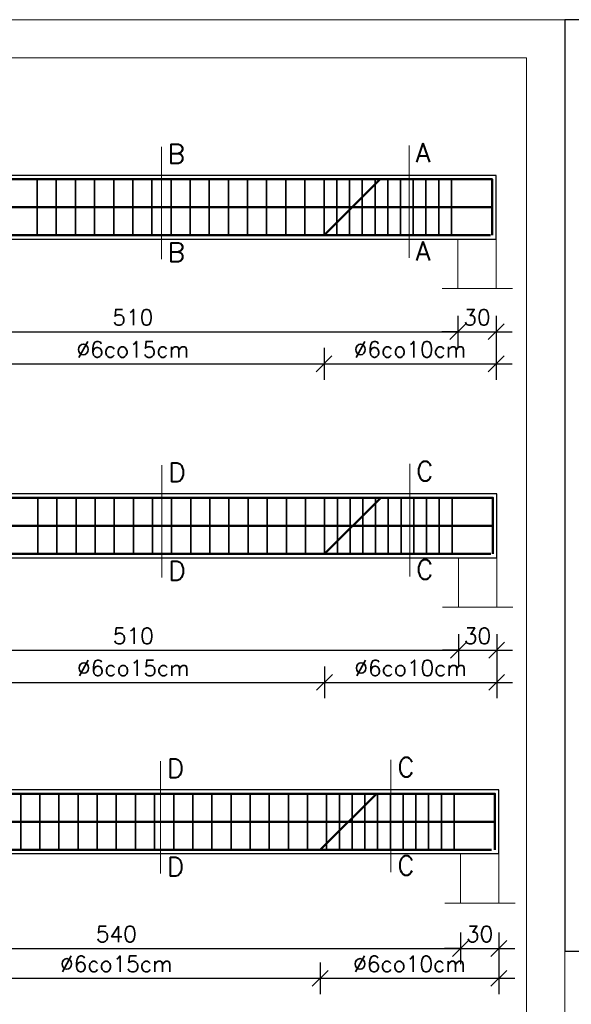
# Model space of a CAD drawing. Extents: x -19 to 9300416, y -12 to 10688993.
# Tile 40 of 106: x 4613748 to 4614181, y 5313408 to 5314181. Entities that reach past the tile are written whole.
import ezdxf

# ---------------------------------------------------------------- set-up
doc = ezdxf.new("R2010")
doc.units = 0
doc.header["$MEASUREMENT"] = 0
for name, color, linetype, lineweight in [('hatch', 253, 'Continuous', 0), ('K-SCIANY CIENKI', 163, 'Continuous', 30), ('K-STAL', 114, 'Continuous', 50), ('K-STAL CIENKI', 92, 'Continuous', 35), ('K-WYMIARY', 7, 'Continuous', 15)]:
    doc.layers.add(name, color=color, linetype=linetype, lineweight=lineweight)
doc.styles.add('Simplex', font='simplex.shx')
doc.dimstyles.new('1do50', dxfattribs={"dimscale": 5, "dimtxt": 2.5, "dimasz": 2.5, "dimexe": 2.5, "dimexo": 0.5, "dimgap": 1, "dimtad": 1, "dimdec": 1, "dimrnd": 0.5, "dimzin": 12, "dimdsep": 46, "dimtxsty": 'Simplex', "dimblk": 'OBLIQUE', "dimcen": 0.5, "dimdle": 2.5, "dimclrd": 256, "dimclre": 256, "dimclrt": 256, "dimadec": 1, "dimazin": 3, "dimtfac": 1, "dimtdec": 1, "dimtix": 1, "dimtmove": 0, "dimatfit": 3, "dimfxl": 0, "dimtolj": 1, "dimtzin": 0, "dimarcsym": 0})

# ---------------------------------------------------------------- blocks, each defined once
blk = doc.blocks.new('_Oblique')
at = {"color": 0, "linetype": 'ByBlock', "lineweight": -2}
blk.add_line((-0.5, -0.5), (0.5, 0.5), dxfattribs=at)
blk = doc.blocks.new('*D1215')
at = {"layer": 'Defpoints', "color": 0, "lineweight": 0, "ltscale": 40}
for p in [(4613582.12, 5313970), (4614092.12, 5313970), (4614092.12, 5313936.2)]:
    blk.add_point(p, dxfattribs=at)
at = {"layer": 'K-WYMIARY', "lineweight": -2, "ltscale": 40}
for p, q in [((4613582.12, 5313948.7), (4613582.12, 5313923.7)), ((4614092.12, 5313948.7), (4614092.12, 5313923.7)), ((4613569.62, 5313936.2), (4614104.62, 5313936.2))]:
    blk.add_line(p, q, dxfattribs=at)
at = {"layer": 'K-WYMIARY', "lineweight": -2, "ltscale": 40, "xscale": 12.5, "yscale": 12.5, "zscale": 12.5, "rotation": 180}
blk.add_blockref('_Oblique', (4613582.12, 5313936.2), dxfattribs=at)
at = {"layer": 'K-WYMIARY', "lineweight": -2, "ltscale": 40, "xscale": 12.5, "yscale": 12.5, "zscale": 12.5}
blk.add_blockref('_Oblique', (4614092.12, 5313936.2), dxfattribs=at)
at = {"layer": 'K-WYMIARY', "lineweight": 0, "ltscale": 40, "insert": (4613837.12, 5313947.45), "char_height": 12.5, "attachment_point": 5, "style": 'Simplex'}
blk.add_mtext('\\A1;510', dxfattribs=at)
blk = doc.blocks.new('*D1216')
at = {"layer": 'Defpoints', "color": 0, "lineweight": 0, "ltscale": 40}
for p in [(4614092.12, 5313970), (4614122.12, 5313970), (4614122.12, 5313936.2)]:
    blk.add_point(p, dxfattribs=at)
at = {"layer": 'K-WYMIARY', "lineweight": -2, "ltscale": 40}
for p, q in [((4614092.12, 5313948.7), (4614092.12, 5313923.7)), ((4614122.12, 5313948.7), (4614122.12, 5313923.7)), ((4614092.12, 5313936.2), (4614079.62, 5313936.2)), ((4614092.12, 5313936.2), (4614122.12, 5313936.2)), ((4614122.12, 5313936.2), (4614134.62, 5313936.2))]:
    blk.add_line(p, q, dxfattribs=at)
at = {"layer": 'K-WYMIARY', "lineweight": -2, "ltscale": 40, "xscale": 12.5, "yscale": 12.5, "zscale": 12.5}
blk.add_blockref('_Oblique', (4614092.12, 5313936.2), dxfattribs=at)
at = {"layer": 'K-WYMIARY', "lineweight": -2, "ltscale": 40, "xscale": 12.5, "yscale": 12.5, "zscale": 12.5, "rotation": 180}
blk.add_blockref('_Oblique', (4614122.12, 5313936.2), dxfattribs=at)
at = {"layer": 'K-WYMIARY', "lineweight": 0, "ltscale": 40, "insert": (4614107.12, 5313947.45), "char_height": 12.5, "attachment_point": 5, "style": 'Simplex'}
blk.add_mtext('\\A1;30', dxfattribs=at)
blk = doc.blocks.new('*D1222')
at = {"layer": 'Defpoints', "color": 0, "lineweight": 0, "ltscale": 40}
for p in [(4613687.12, 5314008.83), (4613987.12, 5314008.83), (4613987.12, 5313911.01)]:
    blk.add_point(p, dxfattribs=at)
at = {"layer": 'K-WYMIARY', "lineweight": -2, "ltscale": 40}
for p, q in [((4613687.12, 5313923.51), (4613687.12, 5313898.51)), ((4613987.12, 5313923.51), (4613987.12, 5313898.51)), ((4613674.62, 5313911.01), (4613999.62, 5313911.01))]:
    blk.add_line(p, q, dxfattribs=at)
at = {"layer": 'K-WYMIARY', "lineweight": -2, "ltscale": 40, "xscale": 12.5, "yscale": 12.5, "zscale": 12.5, "rotation": 180}
blk.add_blockref('_Oblique', (4613687.12, 5313911.01), dxfattribs=at)
at = {"layer": 'K-WYMIARY', "lineweight": -2, "ltscale": 40, "xscale": 12.5, "yscale": 12.5, "zscale": 12.5}
blk.add_blockref('_Oblique', (4613987.12, 5313911.01), dxfattribs=at)
at = {"layer": 'K-WYMIARY', "lineweight": 0, "ltscale": 40, "insert": (4613837.12, 5313922.26), "char_height": 12.5, "attachment_point": 5, "style": 'Simplex'}
blk.add_mtext('\\A1;∅6co15cm', dxfattribs=at)
blk = doc.blocks.new('*D1223')
at = {"layer": 'Defpoints', "color": 0, "lineweight": 0, "ltscale": 40}
for p in [(4613987.12, 5314008.83), (4614122.12, 5313970), (4614122.12, 5313911.01)]:
    blk.add_point(p, dxfattribs=at)
at = {"layer": 'K-WYMIARY', "lineweight": -2, "ltscale": 40}
for p, q in [((4613987.12, 5313923.51), (4613987.12, 5313898.51)), ((4614122.12, 5313923.51), (4614122.12, 5313898.51)), ((4613974.62, 5313911.01), (4614134.62, 5313911.01))]:
    blk.add_line(p, q, dxfattribs=at)
at = {"layer": 'K-WYMIARY', "lineweight": -2, "ltscale": 40, "xscale": 12.5, "yscale": 12.5, "zscale": 12.5, "rotation": 180}
blk.add_blockref('_Oblique', (4613987.12, 5313911.01), dxfattribs=at)
at = {"layer": 'K-WYMIARY', "lineweight": -2, "ltscale": 40, "xscale": 12.5, "yscale": 12.5, "zscale": 12.5}
blk.add_blockref('_Oblique', (4614122.12, 5313911.01), dxfattribs=at)
at = {"layer": 'K-WYMIARY', "lineweight": 0, "ltscale": 40, "insert": (4614054.62, 5313922.26), "char_height": 12.5, "attachment_point": 5, "style": 'Simplex'}
blk.add_mtext('\\A1;∅6co10cm', dxfattribs=at)
blk = doc.blocks.new('*D1229')
at = {"layer": 'Defpoints', "color": 0, "lineweight": 0, "ltscale": 40}
for p in [(4613582.57, 5313720.02), (4614092.57, 5313720.02), (4614092.57, 5313686.22)]:
    blk.add_point(p, dxfattribs=at)
at = {"layer": 'K-WYMIARY', "lineweight": -2, "ltscale": 40}
for p, q in [((4613582.57, 5313698.72), (4613582.57, 5313673.72)), ((4614092.57, 5313698.72), (4614092.57, 5313673.72)), ((4613570.07, 5313686.22), (4614105.07, 5313686.22))]:
    blk.add_line(p, q, dxfattribs=at)
at = {"layer": 'K-WYMIARY', "lineweight": -2, "ltscale": 40, "xscale": 12.5, "yscale": 12.5, "zscale": 12.5, "rotation": 180}
blk.add_blockref('_Oblique', (4613582.57, 5313686.22), dxfattribs=at)
at = {"layer": 'K-WYMIARY', "lineweight": -2, "ltscale": 40, "xscale": 12.5, "yscale": 12.5, "zscale": 12.5}
blk.add_blockref('_Oblique', (4614092.57, 5313686.22), dxfattribs=at)
at = {"layer": 'K-WYMIARY', "lineweight": 0, "ltscale": 40, "insert": (4613837.57, 5313697.47), "char_height": 12.5, "attachment_point": 5, "style": 'Simplex'}
blk.add_mtext('\\A1;510', dxfattribs=at)
blk = doc.blocks.new('*D1230')
at = {"layer": 'Defpoints', "color": 0, "lineweight": 0, "ltscale": 40}
for p in [(4614092.57, 5313720.02), (4614122.57, 5313720.02), (4614122.57, 5313686.22)]:
    blk.add_point(p, dxfattribs=at)
at = {"layer": 'K-WYMIARY', "lineweight": -2, "ltscale": 40}
for p, q in [((4614092.57, 5313698.72), (4614092.57, 5313673.72)), ((4614122.57, 5313698.72), (4614122.57, 5313673.72)), ((4614092.57, 5313686.22), (4614080.07, 5313686.22)), ((4614092.57, 5313686.22), (4614122.57, 5313686.22)), ((4614122.57, 5313686.22), (4614135.07, 5313686.22))]:
    blk.add_line(p, q, dxfattribs=at)
at = {"layer": 'K-WYMIARY', "lineweight": -2, "ltscale": 40, "xscale": 12.5, "yscale": 12.5, "zscale": 12.5}
blk.add_blockref('_Oblique', (4614092.57, 5313686.22), dxfattribs=at)
at = {"layer": 'K-WYMIARY', "lineweight": -2, "ltscale": 40, "xscale": 12.5, "yscale": 12.5, "zscale": 12.5, "rotation": 180}
blk.add_blockref('_Oblique', (4614122.57, 5313686.22), dxfattribs=at)
at = {"layer": 'K-WYMIARY', "lineweight": 0, "ltscale": 40, "insert": (4614107.57, 5313697.47), "char_height": 12.5, "attachment_point": 5, "style": 'Simplex'}
blk.add_mtext('\\A1;30', dxfattribs=at)
blk = doc.blocks.new('*D1236')
at = {"layer": 'Defpoints', "color": 0, "lineweight": 0, "ltscale": 40}
for p in [(4613687.57, 5313758.85), (4613987.57, 5313758.85), (4613987.57, 5313661.03)]:
    blk.add_point(p, dxfattribs=at)
at = {"layer": 'K-WYMIARY', "lineweight": -2, "ltscale": 40}
for p, q in [((4613687.57, 5313673.53), (4613687.57, 5313648.53)), ((4613987.57, 5313673.53), (4613987.57, 5313648.53)), ((4613675.07, 5313661.03), (4614000.07, 5313661.03))]:
    blk.add_line(p, q, dxfattribs=at)
at = {"layer": 'K-WYMIARY', "lineweight": -2, "ltscale": 40, "xscale": 12.5, "yscale": 12.5, "zscale": 12.5, "rotation": 180}
blk.add_blockref('_Oblique', (4613687.57, 5313661.03), dxfattribs=at)
at = {"layer": 'K-WYMIARY', "lineweight": -2, "ltscale": 40, "xscale": 12.5, "yscale": 12.5, "zscale": 12.5}
blk.add_blockref('_Oblique', (4613987.57, 5313661.03), dxfattribs=at)
at = {"layer": 'K-WYMIARY', "lineweight": 0, "ltscale": 40, "insert": (4613837.57, 5313672.28), "char_height": 12.5, "attachment_point": 5, "style": 'Simplex'}
blk.add_mtext('\\A1;∅6co15cm', dxfattribs=at)
blk = doc.blocks.new('*D1237')
at = {"layer": 'Defpoints', "color": 0, "lineweight": 0, "ltscale": 40}
for p in [(4613987.57, 5313758.85), (4614122.57, 5313720.02), (4614122.57, 5313661.03)]:
    blk.add_point(p, dxfattribs=at)
at = {"layer": 'K-WYMIARY', "lineweight": -2, "ltscale": 40}
for p, q in [((4613987.57, 5313673.53), (4613987.57, 5313648.53)), ((4614122.57, 5313673.53), (4614122.57, 5313648.53)), ((4613975.07, 5313661.03), (4614135.07, 5313661.03))]:
    blk.add_line(p, q, dxfattribs=at)
at = {"layer": 'K-WYMIARY', "lineweight": -2, "ltscale": 40, "xscale": 12.5, "yscale": 12.5, "zscale": 12.5, "rotation": 180}
blk.add_blockref('_Oblique', (4613987.57, 5313661.03), dxfattribs=at)
at = {"layer": 'K-WYMIARY', "lineweight": -2, "ltscale": 40, "xscale": 12.5, "yscale": 12.5, "zscale": 12.5}
blk.add_blockref('_Oblique', (4614122.57, 5313661.03), dxfattribs=at)
at = {"layer": 'K-WYMIARY', "lineweight": 0, "ltscale": 40, "insert": (4614055.07, 5313672.28), "char_height": 12.5, "attachment_point": 5, "style": 'Simplex'}
blk.add_mtext('\\A1;∅6co10cm', dxfattribs=at)
blk = doc.blocks.new('*D1257')
at = {"layer": 'Defpoints', "color": 0, "lineweight": 0, "ltscale": 40}
for p in [(4613664.19, 5313526.61), (4613984.19, 5313526.61), (4613984.19, 5313428.8)]:
    blk.add_point(p, dxfattribs=at)
at = {"layer": 'K-WYMIARY', "lineweight": -2, "ltscale": 40}
for p, q in [((4613664.19, 5313441.3), (4613664.19, 5313416.3)), ((4613984.19, 5313441.3), (4613984.19, 5313416.3)), ((4613651.69, 5313428.8), (4613996.69, 5313428.8))]:
    blk.add_line(p, q, dxfattribs=at)
at = {"layer": 'K-WYMIARY', "lineweight": -2, "ltscale": 40, "xscale": 12.5, "yscale": 12.5, "zscale": 12.5, "rotation": 180}
blk.add_blockref('_Oblique', (4613664.19, 5313428.8), dxfattribs=at)
at = {"layer": 'K-WYMIARY', "lineweight": -2, "ltscale": 40, "xscale": 12.5, "yscale": 12.5, "zscale": 12.5}
blk.add_blockref('_Oblique', (4613984.19, 5313428.8), dxfattribs=at)
at = {"layer": 'K-WYMIARY', "lineweight": 0, "ltscale": 40, "insert": (4613824.19, 5313440.05), "char_height": 12.5, "attachment_point": 5, "style": 'Simplex'}
blk.add_mtext('\\A1;∅6co15cm', dxfattribs=at)
blk = doc.blocks.new('*D1258')
at = {"layer": 'Defpoints', "color": 0, "lineweight": 0, "ltscale": 40}
for p in [(4613984.19, 5313526.61), (4614124.19, 5313500.33), (4614124.19, 5313428.8)]:
    blk.add_point(p, dxfattribs=at)
at = {"layer": 'K-WYMIARY', "lineweight": -2, "ltscale": 40}
for p, q in [((4613984.19, 5313441.3), (4613984.19, 5313416.3)), ((4614124.19, 5313441.3), (4614124.19, 5313416.3)), ((4613971.69, 5313428.8), (4614136.69, 5313428.8))]:
    blk.add_line(p, q, dxfattribs=at)
at = {"layer": 'K-WYMIARY', "lineweight": -2, "ltscale": 40, "xscale": 12.5, "yscale": 12.5, "zscale": 12.5, "rotation": 180}
blk.add_blockref('_Oblique', (4613984.19, 5313428.8), dxfattribs=at)
at = {"layer": 'K-WYMIARY', "lineweight": -2, "ltscale": 40, "xscale": 12.5, "yscale": 12.5, "zscale": 12.5}
blk.add_blockref('_Oblique', (4614124.19, 5313428.8), dxfattribs=at)
at = {"layer": 'K-WYMIARY', "lineweight": 0, "ltscale": 40, "insert": (4614054.19, 5313440.05), "char_height": 12.5, "attachment_point": 5, "style": 'Simplex'}
blk.add_mtext('\\A1;∅6co10cm', dxfattribs=at)
blk = doc.blocks.new('*D1262')
at = {"layer": 'Defpoints', "color": 0, "lineweight": 0, "ltscale": 40}
for p in [(4613554.19, 5313487.79), (4614094.19, 5313487.79), (4614094.19, 5313452.28)]:
    blk.add_point(p, dxfattribs=at)
at = {"layer": 'K-WYMIARY', "lineweight": -2, "ltscale": 40}
for p, q in [((4613554.19, 5313464.78), (4613554.19, 5313439.78)), ((4614094.19, 5313464.78), (4614094.19, 5313439.78)), ((4613541.69, 5313452.28), (4614106.69, 5313452.28))]:
    blk.add_line(p, q, dxfattribs=at)
at = {"layer": 'K-WYMIARY', "lineweight": -2, "ltscale": 40, "xscale": 12.5, "yscale": 12.5, "zscale": 12.5, "rotation": 180}
blk.add_blockref('_Oblique', (4613554.19, 5313452.28), dxfattribs=at)
at = {"layer": 'K-WYMIARY', "lineweight": -2, "ltscale": 40, "xscale": 12.5, "yscale": 12.5, "zscale": 12.5}
blk.add_blockref('_Oblique', (4614094.19, 5313452.28), dxfattribs=at)
at = {"layer": 'K-WYMIARY', "lineweight": 0, "ltscale": 40, "insert": (4613824.19, 5313463.53), "char_height": 12.5, "attachment_point": 5, "style": 'Simplex'}
blk.add_mtext('\\A1;540', dxfattribs=at)
blk = doc.blocks.new('*D1263')
at = {"layer": 'Defpoints', "color": 0, "lineweight": 0, "ltscale": 40}
for p in [(4614094.19, 5313487.79), (4614124.19, 5313487.79), (4614124.19, 5313452.28)]:
    blk.add_point(p, dxfattribs=at)
at = {"layer": 'K-WYMIARY', "lineweight": -2, "ltscale": 40}
for p, q in [((4614094.19, 5313464.78), (4614094.19, 5313439.78)), ((4614124.19, 5313464.78), (4614124.19, 5313439.78)), ((4614094.19, 5313452.28), (4614081.69, 5313452.28)), ((4614094.19, 5313452.28), (4614124.19, 5313452.28)), ((4614124.19, 5313452.28), (4614136.69, 5313452.28))]:
    blk.add_line(p, q, dxfattribs=at)
at = {"layer": 'K-WYMIARY', "lineweight": -2, "ltscale": 40, "xscale": 12.5, "yscale": 12.5, "zscale": 12.5}
blk.add_blockref('_Oblique', (4614094.19, 5313452.28), dxfattribs=at)
at = {"layer": 'K-WYMIARY', "lineweight": -2, "ltscale": 40, "xscale": 12.5, "yscale": 12.5, "zscale": 12.5, "rotation": 180}
blk.add_blockref('_Oblique', (4614124.19, 5313452.28), dxfattribs=at)
at = {"layer": 'K-WYMIARY', "lineweight": 0, "ltscale": 40, "insert": (4614109.19, 5313463.53), "char_height": 12.5, "attachment_point": 5, "style": 'Simplex'}
blk.add_mtext('\\A1;30', dxfattribs=at)
blk = doc.blocks.new('*D1276')
at = {"layer": 'Defpoints', "color": 0, "lineweight": 0, "ltscale": 40}
for p in [(4612955.6, 5313576.61), (4614124.19, 5313576.61), (4614124.19, 5313526.61)]:
    blk.add_point(p, dxfattribs=at)
at = {"layer": 'K-WYMIARY', "lineweight": -2, "ltscale": 40}
for p, q in [((4612955.6, 5313514.11), (4612955.6, 5313589.11)), ((4612968.1, 5313576.61), (4612943.1, 5313576.61)), ((4612968.1, 5313526.61), (4612943.1, 5313526.61))]:
    blk.add_line(p, q, dxfattribs=at)
at = {"layer": 'K-WYMIARY', "lineweight": -2, "ltscale": 40, "xscale": 12.5, "yscale": 12.5, "zscale": 12.5}
for p, rotation in [((4612955.6, 5313576.61), 90), ((4612955.6, 5313526.61), 270)]:
    blk.add_blockref('_Oblique', p, dxfattribs=dict(at, rotation=rotation))
at = {"layer": 'K-WYMIARY', "lineweight": 0, "ltscale": 40, "insert": (4612944.35, 5313551.61), "char_height": 12.5, "attachment_point": 5, "rotation": 90, "style": 'Simplex'}
blk.add_mtext('\\A1;50', dxfattribs=at)
blk = doc.blocks.new('*D1277')
at = {"layer": 'Defpoints', "color": 0, "lineweight": 0, "ltscale": 40}
for p in [(4612398.63, 5313808.85), (4614122.57, 5313808.85), (4614122.57, 5313758.85)]:
    blk.add_point(p, dxfattribs=at)
at = {"layer": 'K-WYMIARY', "lineweight": -2, "ltscale": 40}
for p, q in [((4612398.63, 5313746.35), (4612398.63, 5313821.35)), ((4612411.13, 5313808.85), (4612386.13, 5313808.85)), ((4612411.13, 5313758.85), (4612386.13, 5313758.85))]:
    blk.add_line(p, q, dxfattribs=at)
at = {"layer": 'K-WYMIARY', "lineweight": -2, "ltscale": 40, "xscale": 12.5, "yscale": 12.5, "zscale": 12.5}
for p, rotation in [((4612398.63, 5313808.85), 90), ((4612398.63, 5313758.85), 270)]:
    blk.add_blockref('_Oblique', p, dxfattribs=dict(at, rotation=rotation))
at = {"layer": 'K-WYMIARY', "lineweight": 0, "ltscale": 40, "insert": (4612387.38, 5313783.85), "char_height": 12.5, "attachment_point": 5, "rotation": 90, "style": 'Simplex'}
blk.add_mtext('\\A1;50', dxfattribs=at)
blk = doc.blocks.new('*D1278')
at = {"layer": 'Defpoints', "color": 0, "lineweight": 0, "ltscale": 40}
for p in [(4612398.02, 5314058.83), (4614122.12, 5314058.83), (4614122.12, 5314008.83)]:
    blk.add_point(p, dxfattribs=at)
at = {"layer": 'K-WYMIARY', "lineweight": -2, "ltscale": 40}
for p, q in [((4612398.02, 5313996.33), (4612398.02, 5314071.33)), ((4612410.52, 5314058.83), (4612385.52, 5314058.83)), ((4612410.52, 5314008.83), (4612385.52, 5314008.83))]:
    blk.add_line(p, q, dxfattribs=at)
at = {"layer": 'K-WYMIARY', "lineweight": -2, "ltscale": 40, "xscale": 12.5, "yscale": 12.5, "zscale": 12.5}
for p, rotation in [((4612398.02, 5314058.83), 90), ((4612398.02, 5314008.83), 270)]:
    blk.add_blockref('_Oblique', p, dxfattribs=dict(at, rotation=rotation))
at = {"layer": 'K-WYMIARY', "lineweight": 0, "ltscale": 40, "insert": (4612386.77, 5314033.83), "char_height": 12.5, "attachment_point": 5, "rotation": 90, "style": 'Simplex'}
blk.add_mtext('\\A1;50', dxfattribs=at)

msp = doc.modelspace()

# ---------------------------------------------------------------- linework, layer by layer
at = {"ltscale": 40}
msp.add_lwpolyline([(4614176.09, 5313450.03), (4614693.56, 5313450.03), (4614693.56, 5314181.03), (4614176.09, 5314181.03)], close=True, dxfattribs=at)
at = {"layer": 'hatch', "color": 252}
for points in [[(4612076.09, 5312707.03), (4614176.09, 5312707.03), (4614176.09, 5314181.03), (4612076.09, 5314181.03)], [(4612076.09, 5312707.03), (4614176.09, 5312707.03), (4614176.09, 5314181.03), (4612076.09, 5314181.03)], [(4612236.09, 5314151.03), (4614146.09, 5314151.03), (4614146.09, 5312737.03), (4612236.09, 5312737.03)]]:
    msp.add_lwpolyline(points, close=True, dxfattribs=at)
at = {"layer": 'K-SCIANY CIENKI'}
for points in [[(4612412.12, 5314008.83), (4614122.12, 5314008.83), (4614122.12, 5314058.83), (4612412.12, 5314058.83)], [(4612412.57, 5313758.85), (4614122.57, 5313758.85), (4614122.57, 5313808.85), (4612412.57, 5313808.85)], [(4612974.19, 5313526.61), (4614124.19, 5313526.61), (4614124.19, 5313576.61), (4612974.19, 5313576.61)]]:
    msp.add_lwpolyline(points, close=True, dxfattribs=at)
at = {"layer": 'K-STAL'}
for points in [[(4612415.12, 5314055.83), (4614119.12, 5314055.83)], [(4613987.12, 5314011.83), (4614031.12, 5314055.83), (4614119.12, 5314055.83), (4614119.12, 5314011.83)], [(4612415.12, 5314033.83), (4614119.12, 5314033.83)], [(4614117.61, 5314011.83), (4612417.12, 5314011.83)], [(4612415.57, 5313805.85), (4614119.57, 5313805.85)], [(4613987.57, 5313761.85), (4614031.57, 5313805.85), (4614119.57, 5313805.85), (4614119.57, 5313761.85)], [(4612415.57, 5313783.85), (4614119.57, 5313783.85)], [(4614118.06, 5313761.85), (4612417.56, 5313761.85)], [(4612977.19, 5313529.61), (4612977.19, 5313573.61), (4614121.19, 5313573.61), (4614121.19, 5313529.61)], [(4613984.19, 5313529.61), (4614028.19, 5313573.61), (4614121.19, 5313573.61)], [(4612977.19, 5313551.61), (4614121.19, 5313551.61)], [(4614118.52, 5313529.61), (4612981.15, 5313529.61)]]:
    msp.add_lwpolyline(points, dxfattribs=at)
at = {"layer": 'K-STAL CIENKI', "color": 2}
for p, q in [((4613762.12, 5314011.83), (4613762.12, 5314055.83)), ((4613777.12, 5314011.83), (4613777.12, 5314055.83)), ((4613792.12, 5314011.83), (4613792.12, 5314055.83)), ((4613807.12, 5314011.83), (4613807.12, 5314055.83)), ((4613822.12, 5314011.83), (4613822.12, 5314055.83)), ((4613837.12, 5314011.83), (4613837.12, 5314055.83)), ((4613852.12, 5314011.83), (4613852.12, 5314055.83)), ((4613867.12, 5314011.83), (4613867.12, 5314055.83)), ((4613882.12, 5314011.83), (4613882.12, 5314055.83)), ((4613897.12, 5314011.83), (4613897.12, 5314055.83)), ((4613912.12, 5314011.83), (4613912.12, 5314055.83)), ((4613927.12, 5314011.83), (4613927.12, 5314055.83)), ((4613942.12, 5314011.83), (4613942.12, 5314055.83)), ((4613957.12, 5314011.83), (4613957.12, 5314055.83)), ((4613972.12, 5314011.83), (4613972.12, 5314055.83)), ((4613987.12, 5314011.83), (4613987.12, 5314055.83)), ((4613997.12, 5314011.83), (4613997.12, 5314055.83)), ((4614007.12, 5314011.83), (4614007.12, 5314055.83)), ((4614017.12, 5314011.83), (4614017.12, 5314055.83)), ((4614027.12, 5314011.83), (4614027.12, 5314055.83)), ((4614037.12, 5314011.83), (4614037.12, 5314055.83)), ((4614047.12, 5314011.83), (4614047.12, 5314055.83)), ((4614057.12, 5314011.83), (4614057.12, 5314055.83)), ((4614067.12, 5314011.83), (4614067.12, 5314055.83)), ((4614077.12, 5314011.83), (4614077.12, 5314055.83)), ((4614087.12, 5314011.83), (4614087.12, 5314055.83)), ((4613762.57, 5313761.85), (4613762.57, 5313805.85)), ((4613777.57, 5313761.85), (4613777.57, 5313805.85)), ((4613792.57, 5313761.85), (4613792.57, 5313805.85)), ((4613807.57, 5313761.85), (4613807.57, 5313805.85)), ((4613822.57, 5313761.85), (4613822.57, 5313805.85)), ((4613837.57, 5313761.85), (4613837.57, 5313805.85)), ((4613852.57, 5313761.85), (4613852.57, 5313805.85)), ((4613867.57, 5313761.85), (4613867.57, 5313805.85)), ((4613882.57, 5313761.85), (4613882.57, 5313805.85)), ((4613897.57, 5313761.85), (4613897.57, 5313805.85)), ((4613912.57, 5313761.85), (4613912.57, 5313805.85)), ((4613927.57, 5313761.85), (4613927.57, 5313805.85)), ((4613942.57, 5313761.85), (4613942.57, 5313805.85)), ((4613957.57, 5313761.85), (4613957.57, 5313805.85)), ((4613972.57, 5313761.85), (4613972.57, 5313805.85)), ((4613987.57, 5313761.85), (4613987.57, 5313805.85)), ((4613997.57, 5313761.85), (4613997.57, 5313805.85)), ((4614007.57, 5313761.85), (4614007.57, 5313805.85)), ((4614017.57, 5313761.85), (4614017.57, 5313805.85)), ((4614027.57, 5313761.85), (4614027.57, 5313805.85)), ((4614037.57, 5313761.85), (4614037.57, 5313805.85)), ((4614047.57, 5313761.85), (4614047.57, 5313805.85)), ((4614057.57, 5313761.85), (4614057.57, 5313805.85)), ((4614067.57, 5313761.85), (4614067.57, 5313805.85)), ((4614077.57, 5313761.85), (4614077.57, 5313805.85)), ((4614087.57, 5313761.85), (4614087.57, 5313805.85)), ((4613749.19, 5313529.61), (4613749.19, 5313573.61)), ((4613764.19, 5313529.61), (4613764.19, 5313573.61)), ((4613779.19, 5313529.61), (4613779.19, 5313573.61)), ((4613794.19, 5313529.61), (4613794.19, 5313573.61)), ((4613809.19, 5313529.61), (4613809.19, 5313573.61)), ((4613824.19, 5313529.61), (4613824.19, 5313573.61)), ((4613839.19, 5313529.61), (4613839.19, 5313573.61)), ((4613854.19, 5313529.61), (4613854.19, 5313573.61)), ((4613869.19, 5313529.61), (4613869.19, 5313573.61)), ((4613884.19, 5313529.61), (4613884.19, 5313573.61)), ((4613899.19, 5313529.61), (4613899.19, 5313573.61)), ((4613914.19, 5313529.61), (4613914.19, 5313573.61)), ((4613929.19, 5313529.61), (4613929.19, 5313573.61)), ((4613944.19, 5313529.61), (4613944.19, 5313573.61)), ((4613959.19, 5313529.61), (4613959.19, 5313573.61)), ((4613974.19, 5313529.61), (4613974.19, 5313573.61)), ((4613989.19, 5313529.61), (4613989.19, 5313573.61)), ((4613999.19, 5313529.61), (4613999.19, 5313573.61)), ((4614009.19, 5313529.61), (4614009.19, 5313573.61)), ((4614019.19, 5313529.61), (4614019.19, 5313573.61)), ((4614029.19, 5313529.61), (4614029.19, 5313573.61)), ((4614039.19, 5313529.61), (4614039.19, 5313573.61)), ((4614049.19, 5313529.61), (4614049.19, 5313573.61)), ((4614059.19, 5313529.61), (4614059.19, 5313573.61)), ((4614069.19, 5313529.61), (4614069.19, 5313573.61)), ((4614079.19, 5313529.61), (4614079.19, 5313573.61)), ((4614089.19, 5313529.61), (4614089.19, 5313573.61))]:
    msp.add_line(p, q, dxfattribs=at)
at = {"layer": 'K-WYMIARY', "lineweight": 0, "ltscale": 40}
for p, q in [((4614053.92, 5314082.38), (4614053.92, 5313994.18)), ((4613859.5, 5314081.38), (4613859.5, 5313993.19)), ((4612412.12, 5314058.83), (4614122.12, 5314058.83)), ((4614122.12, 5314058.83), (4614122.12, 5313970)), ((4612412.12, 5314008.83), (4614122.12, 5314008.83)), ((4614092.12, 5314008.83), (4614092.12, 5313970)), ((4614079.76, 5313970), (4614134.89, 5313970)), ((4613859.94, 5313831.4), (4613859.94, 5313743.21)), ((4614054.37, 5313832.4), (4614054.37, 5313744.2)), ((4612412.57, 5313808.85), (4614122.57, 5313808.85)), ((4614122.57, 5313808.85), (4614122.57, 5313720.02)), ((4612412.57, 5313758.85), (4614122.57, 5313758.85)), ((4614092.57, 5313758.85), (4614092.57, 5313720.02)), ((4614080.2, 5313720.02), (4614135.34, 5313720.02)), ((4613858.79, 5313599.17), (4613858.79, 5313510.97)), ((4614039.64, 5313600.16), (4614039.64, 5313511.97)), ((4612974.19, 5313576.61), (4614124.19, 5313576.61)), ((4614124.19, 5313576.61), (4614124.19, 5313487.79)), ((4612974.19, 5313526.61), (4614124.19, 5313526.61)), ((4614094.19, 5313526.61), (4614094.19, 5313487.79)), ((4614081.83, 5313487.79), (4614136.96, 5313487.79))]:
    msp.add_line(p, q, dxfattribs=at)
for points in [[(4614119.12, 5314011.83), (4614119.12, 5314055.83)], [(4614119.57, 5313761.85), (4614119.57, 5313805.85)]]:
    msp.add_lwpolyline(points, dxfattribs=at)

# ---------------------------------------------------------------- texts
at = {"layer": 'K-WYMIARY', "char_height": 15, "attachment_point": 7, "style": 'Simplex'}
for s, insert in [('B', (4613864.48, 5314068.24)), ('A', (4614058.91, 5314069.24)), ('B', (4613864.48, 5313991.06)), ('A', (4614058.91, 5313992.05)), ('D', (4613864.93, 5313818.26)), ('C', (4614059.36, 5313819.26)), ('D', (4613864.93, 5313741.08)), ('C', (4614059.36, 5313742.07)), ('D', (4613863.77, 5313586.03)), ('C', (4614044.63, 5313587.02)), ('D', (4613863.77, 5313508.84)), ('C', (4614044.63, 5313509.84))]:
    msp.add_mtext(s, dxfattribs=dict(at, insert=insert))

# ---------------------------------------------------------------- dimensions: what is measured, and where the dimension line sits
at = {"layer": 'K-WYMIARY', "lineweight": 0, "ltscale": 40}
for base, p1, p2, picture, middle in [((4612398.02, 5314058.83), (4614122.12, 5314008.83), (4614122.12, 5314058.83), '*D1278', (4612386.77, 5314033.83)), ((4612398.63, 5313808.85), (4614122.57, 5313758.85), (4614122.57, 5313808.85), '*D1277', (4612387.38, 5313783.85)), ((4612955.6, 5313576.61), (4614124.19, 5313526.61), (4614124.19, 5313576.61), '*D1276', (4612944.35, 5313551.61))]:
    dim = msp.add_linear_dim(base=base, p1=p1, p2=p2, angle=90, dimstyle='1do50', dxfattribs=at)
    dim.commit()
    dim.dimension.update_dxf_attribs({"geometry": picture, "text_midpoint": middle})
for base, p1, p2, text, picture, middle in [((4613987.12, 5313911.01), (4613687.12, 5314008.83), (4613987.12, 5314008.83), '∅6co15cm', '*D1222', (4613837.12, 5313922.26)), ((4614122.12, 5313911.01), (4613987.12, 5314008.83), (4614122.12, 5313970), '∅6co10cm', '*D1223', (4614054.62, 5313922.26)), ((4613987.57, 5313661.03), (4613687.57, 5313758.85), (4613987.57, 5313758.85), '∅6co15cm', '*D1236', (4613837.57, 5313672.28)), ((4614122.57, 5313661.03), (4613987.57, 5313758.85), (4614122.57, 5313720.02), '∅6co10cm', '*D1237', (4614055.07, 5313672.28)), ((4613984.19, 5313428.8), (4613664.19, 5313526.61), (4613984.19, 5313526.61), '∅6co15cm', '*D1257', (4613824.19, 5313440.05)), ((4614124.19, 5313428.8), (4613984.19, 5313526.61), (4614124.19, 5313500.33), '∅6co10cm', '*D1258', (4614054.19, 5313440.05))]:
    dim = msp.add_linear_dim(base=base, p1=p1, p2=p2, text=text, dimstyle='1do50', override={"dimtmove": 1}, dxfattribs=at)
    dim.commit()
    dim.dimension.update_dxf_attribs({"geometry": picture, "text_midpoint": middle})
for base, p1, p2, picture, middle in [((4614092.12, 5313936.2), (4613582.12, 5313970), (4614092.12, 5313970), '*D1215', (4613837.12, 5313947.45)), ((4614122.12, 5313936.2), (4614092.12, 5313970), (4614122.12, 5313970), '*D1216', (4614107.12, 5313947.45)), ((4614092.57, 5313686.22), (4613582.57, 5313720.02), (4614092.57, 5313720.02), '*D1229', (4613837.57, 5313697.47)), ((4614122.57, 5313686.22), (4614092.57, 5313720.02), (4614122.57, 5313720.02), '*D1230', (4614107.57, 5313697.47)), ((4614094.19, 5313452.28), (4613554.19, 5313487.79), (4614094.19, 5313487.79), '*D1262', (4613824.19, 5313463.53)), ((4614124.19, 5313452.28), (4614094.19, 5313487.79), (4614124.19, 5313487.79), '*D1263', (4614109.19, 5313463.53))]:
    dim = msp.add_linear_dim(base=base, p1=p1, p2=p2, dimstyle='1do50', override={"dimtmove": 1}, dxfattribs=at)
    dim.commit()
    dim.dimension.update_dxf_attribs({"geometry": picture, "text_midpoint": middle})

doc.saveas('drawing.dxf')
